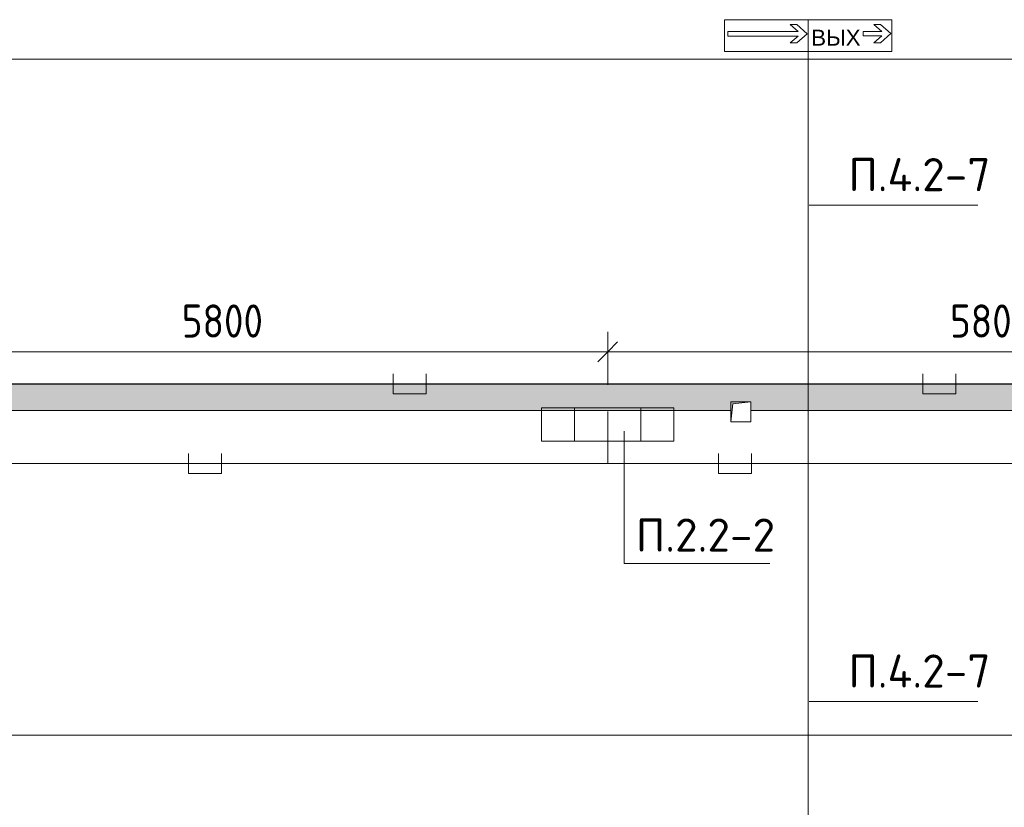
# Model space of a CAD drawing. Header units: millimetres. Extents: x -32229 to 288056, y -13689 to 125138.
# Tile 118 of 193: x 5396 to 12830, y 109817 to 115758. Entities that reach past the tile are written whole.
import ezdxf

# ---------------------------------------------------------------- set-up
doc = ezdxf.new("R2010")
doc.units = ezdxf.units.MM
for name, color, linetype, lineweight in [('A-ANNO-DIMS', 7, 'Continuous', 9), ('A-ANNO-DIMS-200', 7, 'Continuous', 9), ('A-ANNO-NOTE', 7, 'Continuous', 18), ('A-DETL-THIN', 7, 'Continuous', 9), ('A-FLOR', 7, 'Continuous', 18), ('G-ANNO-TEXT', 7, 'Continuous', 9), ('M-EQPM', 7, 'Continuous', 18)]:
    doc.layers.add(name, color=color, linetype=linetype, lineweight=lineweight)
doc.layers.add('A-DETL', color=7, linetype='Continuous', lineweight=9, true_color=0x00a600)
doc.styles.add('Arial', font='arial.ttf', dxfattribs={"height": 120})
doc.styles.add('GOST Common_3', font='GOST_Common.ttf', dxfattribs={"width": 0.9, "height": 250})
doc.styles.add('ISOCPEUR', font='isocpeur.ttf', dxfattribs={"height": 250})
doc.dimstyles.new('ГОСТ_2_5_мм2', dxfattribs={"dimscale": 304.8, "dimtxt": 251.428749, "dimasz": 0.492126, "dimexe": 0.492126, "dimexo": 0.656168, "dimgap": 0.098425, "dimtad": 1, "dimdec": 0, "dimdsep": 46, "dimtxsty": 'GOST Common_3', "dimblk1": 'OBLIQUE', "dimblk2": 'OBLIQUE', "dimsah": 1, "dimcen": 0.09, "dimazin": 2, "dimtfac": 1, "dimtdec": 4, "dimtix": 1, "dimtmove": 0, "dimatfit": 3, "dimfxl": 1, "dimtvp": 1, "dimtolj": 1, "dimtzin": 0, "dimarcsym": 2})

# ---------------------------------------------------------------- blocks, each defined once
blk = doc.blocks.new('АР_Лоток - 200х100h_ЛВ1-7189170--02 ЭО')
at = {"layer": 'M-EQPM', "lineweight": 13, "true_color": 0xf3f3f3}
blk.add_hatch(color=7, dxfattribs=at).paths.add_polyline_path([(30680, -100), (30680, -35), (30830, -35), (30830, -100), (42200, -100), (42200, 100), (0, 100), (0, -100), (6875, -100), (6875, -35), (7025, -35), (7025, -100), (27367.4, -100)])
blk = doc.blocks.new('АР_Канал вертикальный прямоугольный - ВК-V88--02 ЭО')
at = {"layer": 'M-EQPM', "lineweight": 13, "true_color": 0xe2e2e2}
blk.add_hatch(color=254, dxfattribs=at).paths.add_polyline_path([(-75, -75), (-60, 60), (75, 75), (-75, 75)])
at = {"layer": 'M-EQPM', "color": 253, "lineweight": 13, "true_color": 0xaaaaaa}
for p, q in [((75, 75), (-75, 75)), ((-75, 75), (-75, -75)), ((75, 75), (-75, 75)), ((-75, 75), (-75, -75)), ((-75, -75), (-75, 75)), ((-75, 75), (75, 75)), ((-60, 60), (75, 75)), ((-60, 60), (75, 75)), ((75, -75), (75, 75)), ((75, 75), (75, -75)), ((-75, -75), (-60, 60)), ((-75, -75), (-60, 60)), ((-75, -75), (75, -75)), ((75, -75), (-75, -75))]:
    blk.add_line(p, q, dxfattribs=at)
blk = doc.blocks.new('Наметкина 10_РД_АР_П_rvt-1--02 ЭО')
at = {"layer": 'A-FLOR', "color": 253, "lineweight": 13, "true_color": 0xaaaaaa}
for p, q in [((-20964.7, 115460), (22685.3, 115460)), ((-19914.7, 115460), (22685.3, 115460)), ((-19914.7, 113010), (22285.3, 113010)), ((10765.3, 112810), (-12889.7, 112810)), ((22085.3, 112810), (10915.3, 112810)), ((19635.3, 110360), (-19914.7, 110360)), ((19635.3, 110360), (-19914.7, 110360))]:
    blk.add_line(p, q, dxfattribs=at)
at = {"layer": 'M-EQPM', "color": 253, "lineweight": 13, "true_color": 0xaaaaaa}
for name, p in [('АР_Лоток - 200х100h_ЛВ1-7189170--02 ЭО', (-19914.7, 112910)), ('АР_Канал вертикальный прямоугольный - ВК-V88--02 ЭО', (10840.3, 112800))]:
    blk.add_blockref(name, p, dxfattribs=at)
blk = doc.blocks.new('DIMBLOCK101--02 ЭО')
at = {"layer": 'A-ANNO-DIMS-200'}
for p, q in [((4035.5, 113212.2), (4035.5, 113403.5)), ((9835.5, 113002.8), (9835.5, 113403.5)), ((4035.5, 113253.5), (4110.5, 113328.5)), ((9835.5, 113253.5), (9910.5, 113328.5)), ((4035.5, 113253.5), (3960.5, 113178.5)), ((4035.5, 113253.5), (9835.5, 113253.5)), ((4035.5, 113253.5), (4035.5, 113212.2)), ((9835.5, 113253.5), (9760.5, 113178.5)), ((9835.5, 113253.5), (9835.5, 113002.8))]:
    blk.add_line(p, q, dxfattribs=at)
at = {"layer": 'A-ANNO-DIMS-200', "color": 0, "insert": (6620.2, 113610.2), "char_height": 250, "width": 756.843, "attachment_point": 1, "line_spacing_factor": 1.022761, "style": 'GOST Common_3'}
blk.add_mtext('5800', dxfattribs=at)
blk = doc.blocks.new('_Oblique')
at = {"color": 0, "linetype": 'ByBlock', "lineweight": -2}
blk.add_line((-0.5, -0.5), (0.5, 0.5), dxfattribs=at)
blk = doc.blocks.new('DIMBLOCK102--02 ЭО')
at = {"layer": 'A-ANNO-DIMS-200'}
for p, q in [((9835.5, 113002.8), (9835.5, 113403.5)), ((15635.3, 112997.2), (15635.3, 113403.5)), ((9835.5, 113253.5), (9910.5, 113328.5)), ((15635.3, 113253.5), (15710.3, 113328.5)), ((9835.5, 113253.5), (9760.5, 113178.5)), ((9835.5, 113253.5), (15635.3, 113253.5)), ((9835.5, 113253.5), (9835.5, 113002.8)), ((15635.3, 113253.5), (15560.3, 113178.5)), ((15635.3, 113253.5), (15635.3, 112997.2))]:
    blk.add_line(p, q, dxfattribs=at)
at = {"layer": 'A-ANNO-DIMS-200', "color": 0, "insert": (12420.1, 113610.2), "char_height": 250, "width": 756.843, "attachment_point": 1, "line_spacing_factor": 1.022761, "style": 'GOST Common_3'}
blk.add_mtext('5800', dxfattribs=at)

msp = doc.modelspace()

# ---------------------------------------------------------------- linework, layer by layer
at = {"layer": 'A-ANNO-NOTE', "color": 1, "lineweight": 9, "true_color": 0xff0000}
for p, q in [((10716.2, 115757.3), (11348.4, 115757.3)), ((10716.2, 115517.3), (10716.2, 115757.3)), ((10716.6, 115517.3), (10716.6, 115757)), ((11347.8, 115757), (10716.6, 115757)), ((11347.6, 115758.2), (11979.8, 115758.2)), ((11347.6, 115518.2), (11347.6, 115758.2)), ((11347.8, 115757), (11347.8, 115517.3)), ((11348, 115518.2), (11348, 115757.8)), ((11979.2, 115757.8), (11348, 115757.8)), ((11348.4, 115757.3), (11348.4, 115517.3)), ((11979.2, 115757.8), (11979.2, 115518.2)), ((11979.8, 115758.2), (11979.8, 115518.2)), ((10742.4, 115634.7), (10742.4, 115669.3)), ((10742.4, 115669.3), (11272.6, 115669.3)), ((11272.6, 115669.3), (11213, 115720.8)), ((11213, 115720.8), (11262.8, 115720.8)), ((11262.8, 115720.8), (11341.3, 115652)), ((11764, 115635.6), (11764, 115670.1)), ((11764, 115670.1), (11904.1, 115670.1)), ((11904.1, 115670.1), (11844.5, 115721.7)), ((11844.5, 115721.7), (11894.2, 115721.7)), ((11894.2, 115721.7), (11972.7, 115652.9)), ((11272.6, 115634.7), (10742.4, 115634.7)), ((11213, 115583.2), (11272.6, 115634.7)), ((11341.3, 115652), (11262.8, 115583.2)), ((11904.1, 115635.6), (11764, 115635.6)), ((11844.5, 115584), (11904.1, 115635.6)), ((11972.7, 115652.9), (11894.2, 115584)), ((11348.4, 115517.3), (10716.2, 115517.3)), ((11347.8, 115517.3), (10716.6, 115517.3)), ((11262.8, 115583.2), (11213, 115583.2)), ((11979.8, 115518.2), (11347.6, 115518.2)), ((11979.2, 115518.2), (11348, 115518.2)), ((11894.2, 115584), (11844.5, 115584))]:
    msp.add_line(p, q, dxfattribs=at)
at = {"layer": 'A-ANNO-NOTE', "color": 5, "lineweight": 9, "true_color": 0x0000ff}
for p, q in [((9335.5, 112831.6), (10335.5, 112831.6)), ((9335.5, 112578.9), (9335.5, 112831.6)), ((9585.5, 112578.9), (9585.5, 112831.6)), ((10085.5, 112831.6), (10085.5, 112578.9)), ((10335.5, 112831.6), (10335.5, 112578.9)), ((10335.5, 112578.9), (9335.5, 112578.9))]:
    msp.add_line(p, q, dxfattribs=at)
at = {"layer": 'A-DETL', "color": 1, "true_color": 0xff0000}
for p, q in [((11347.8, 115520.2), (11347.8, 109090.2)), ((8214.4, 113087.2), (8214.4, 112937.2)), ((8464.4, 112937.2), (8464.4, 113087.2)), ((12214.4, 113087.2), (12214.4, 112937.2)), ((12464.4, 112937.2), (12464.4, 113087.2)), ((21890.3, 113012.2), (-20865.6, 113012.2)), ((8214.4, 112937.2), (8464.4, 112937.2)), ((12214.4, 112937.2), (12464.4, 112937.2))]:
    msp.add_line(p, q, dxfattribs=at)
at = {"layer": 'A-DETL', "color": 5, "true_color": 0x0000ff}
for p, q in [((9835.5, 112802.8), (9835.5, 112409.7)), ((6670.8, 112484.7), (6670.8, 112334.7)), ((6920.8, 112334.7), (6920.8, 112484.7)), ((10670.8, 112484.7), (10670.8, 112334.7)), ((10920.8, 112334.7), (10920.8, 112484.7)), ((22488.8, 112409.7), (-19164.5, 112409.7)), ((6670.8, 112334.7), (6920.8, 112334.7)), ((10670.8, 112334.7), (10920.8, 112334.7))]:
    msp.add_line(p, q, dxfattribs=at)
at = {"layer": 'A-DETL-THIN'}
for p, q in [((12630.1, 114360), (11356.3, 114360)), ((9960.6, 112655.2), (9960.6, 111655.2)), ((9960.6, 111655.2), (11060.6, 111655.2)), ((12630.1, 110615.4), (11356.3, 110615.4))]:
    msp.add_line(p, q, dxfattribs=at)

# ---------------------------------------------------------------- block references
at = {"lineweight": 5}
msp.add_blockref('Наметкина 10_РД_АР_П_rvt-1--02 ЭО', (0, 0), dxfattribs=at)

# ---------------------------------------------------------------- texts
at = {"layer": 'A-ANNO-NOTE', "color": 1, "lineweight": 9, "true_color": 0xff0000, "insert": (11558.2, 115622.8), "char_height": 120, "width": 370, "attachment_point": 5, "line_spacing_factor": 0.936439, "style": 'Arial'}
msp.add_mtext('\\pt20.0004,39.9996,60,80.0004,99.9996,120,140.0004,159.9996,180,200.0004,219.9996,240,260.0004,279.9996,300,320.0004,339.9996,360,380.0004,399.9996,420,440.0004,459.9996,480,500.0004,519.9996,540,560.0004,579.9996,600,620.0004,639.9996;ВЫХ', dxfattribs=at)
at = {"layer": 'G-ANNO-TEXT', "char_height": 250, "attachment_point": 1, "line_spacing_factor": 1.139951, "style": 'ISOCPEUR'}
for s, insert, width in [('\\pt600,1200,1800,2400,3000,3600,4200,4800,5400,6000,6600,7200,7800,8400,9000,9600,10200,10800,11400,12000,12600,13200,13800,14400,15000,15600,16200,16800,17400,18000,18600,19200;П.4.2-7', (11652.6, 114714.6), 1096.86), ('\\pt600,1200,1800,2400,3000,3600,4200,4800,5400,6000,6600,7200,7800,8400,9000,9600,10200,10800,11400,12000,12600,13200,13800,14400,15000,15600,16200,16800,17400,18000,18600,19200;П.2.2-2', (10048.3, 111995.6), 1068.58), ('\\pt600,1200,1800,2400,3000,3600,4200,4800,5400,6000,6600,7200,7800,8400,9000,9600,10200,10800,11400,12000,12600,13200,13800,14400,15000,15600,16200,16800,17400,18000,18600,19200;П.4.2-7', (11652.6, 110970), 1096.86)]:
    msp.add_mtext(s, dxfattribs=dict(at, insert=insert, width=width))

# ---------------------------------------------------------------- dimensions: what is measured, and where the dimension line sits
at = {"layer": 'A-ANNO-DIMS'}
for base, p1, p2, override, picture, middle in [((9835.5, 113253.5), (4035.5, 113012.2), (9835.5, 112802.8), {"dimpost": '<>', "dimfxl": 5803.777898}, 'DIMBLOCK101--02 ЭО', (6935.5, 113408.5)), ((15635.3, 113253.5), (9835.5, 112802.8), (15635.3, 112797.2), {"dimpost": '<>', "dimfxl": 5799.777982}, 'DIMBLOCK102--02 ЭО', (12735.4, 113408.5))]:
    dim = msp.add_linear_dim(base=base, p1=p1, p2=p2, dimstyle='ГОСТ_2_5_мм2', override=override, dxfattribs=at)
    dim.commit()
    dim.dimension.update_dxf_attribs({"geometry": picture, "text_midpoint": middle})

doc.saveas('drawing.dxf')
